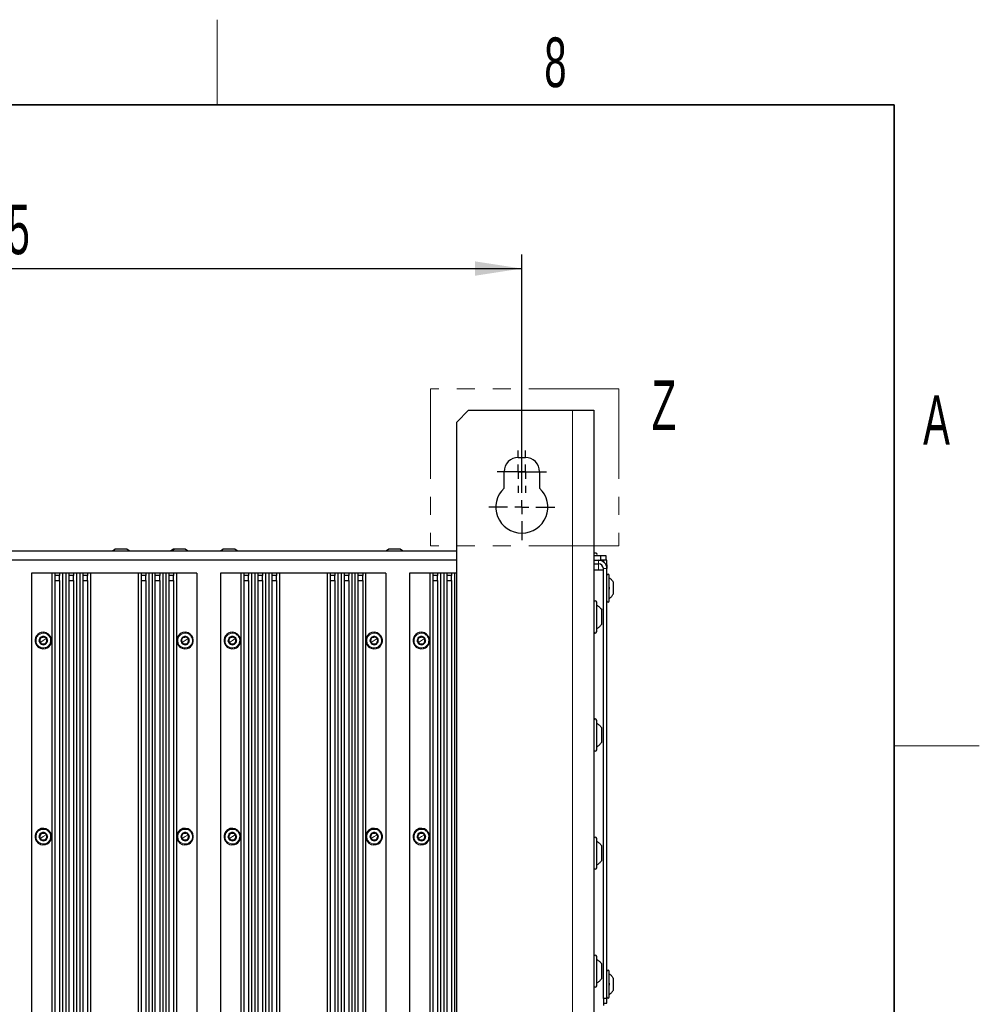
# Paper-space layout 'Blatt3' of a CAD drawing. Header units: millimetres. Extents: x 5 to 418, y 2 to 292.
# Tile 97 of 97: x 346 to 414, y 219 to 288. Entities that reach past the tile are written whole.
import ezdxf

# ---------------------------------------------------------------- set-up
doc = ezdxf.new("R2010")
doc.units = ezdxf.units.MM
doc.linetypes.add('PHANTOM', pattern=[12.7, 6.35, -1.27, 1.27, -1.27, 1.27, -1.27])
doc.layers.add('SLD-0', color=7, linetype='Continuous')
doc.styles.add('SLDTEXTSTYLE0', font='TXT', dxfattribs={"width": 0.605})
doc.dimstyles.new('SLDDIMSTYLE1', dxfattribs={"dimtxt": 3.5, "dimasz": 3.302, "dimexe": 0, "dimexo": 0.0625, "dimgap": 0.875, "dimtad": 1, "dimlfac": 6, "dimrnd": 1e-09, "dimzin": 12, "dimdsep": 46, "dimtxsty": 'SLDTEXTSTYLE0', "dimsah": 1, "dimcen": 0.09, "dimadec": 0, "dimazin": 3, "dimtfac": 1, "dimtofl": 0, "dimtmove": 0, "dimatfit": 3, "dimfxl": 1, "dimfrac": 2, "dimtolj": 1, "dimtzin": 12, "dimarcsym": 0})

# ---------------------------------------------------------------- blocks, each defined once
blk = doc.blocks.new('_D_15')
at = {"layer": 'SLD-0', "color": 7}
for p, q in [((310.899, 256.44), (310.899, 271.94)), ((381.732, 256.44), (381.732, 271.94)), ((310.899, 270.94), (381.732, 270.94))]:
    blk.add_line(p, q, dxfattribs=at)
for points in [[(310.899, 270.94), (314.201, 270.432), (314.201, 271.448)], [(381.732, 270.94), (378.43, 271.448), (378.43, 270.432)]]:
    blk.add_solid(points, dxfattribs=at)
at = {"layer": 'SLD-0', "color": 7, "insert": (342.305, 275.451), "char_height": 3.5, "attachment_point": 1, "style": 'SLDTEXTSTYLE0'}
blk.add_mtext('425', dxfattribs=at)
blk = doc.blocks.new('SW_CENTERMARKSYMBOL_17')
at = {"layer": 'SLD-0', "color": 0}
for p, q in [((0, 1), (0, 2.333)), ((-1, 0), (-2.333, 0)), ((0, 0), (-0.5, 0)), ((0, 0), (0, 0.5)), ((0, 0), (0, -0.5)), ((0, 0), (0.5, 0)), ((1, 0), (2.333, 0)), ((0, -1), (0, -2.333))]:
    blk.add_line(p, q, dxfattribs=at)
blk = doc.blocks.new('SW_CENTERMARKSYMBOL_18')
at = {"layer": 'SLD-0', "color": 0}
for p, q in [((0, 1), (0, 1.5)), ((-1, 0), (-1.5, 0)), ((0, 0), (-0.5, 0)), ((0, 0), (0, 0.5)), ((0, 0), (0, -0.5)), ((0, 0), (0.5, 0)), ((1, 0), (1.5, 0)), ((0, -1), (0, -1.5))]:
    blk.add_line(p, q, dxfattribs=at)
blk = doc.blocks.new('SW_CENTERMARKSYMBOL_19')
at = {"layer": 'SLD-0', "color": 0}
for p, q in [((0, 1), (0, 1.5)), ((-1, 0), (-1.5, 0)), ((0, 0), (-0.5, 0)), ((0, 0), (0, 0.5)), ((0, 0), (0, -0.5)), ((0, 0), (0.5, 0)), ((1, 0), (1.5, 0)), ((0, -1), (0, -1.5))]:
    blk.add_line(p, q, dxfattribs=at)

psp = doc.layouts.new('Blatt3')

# ---------------------------------------------------------------- linework, layer by layer
at = {"color": 7, "linetype": 'PHANTOM', "lineweight": 18}
for p, q in [((375.2913, 262.4571), (375.2913, 251.383)), ((388.5735, 262.4571), (375.2913, 262.4571)), ((388.5735, 262.4571), (388.5735, 251.383)), ((388.5735, 251.383), (375.2913, 251.383))]:
    psp.add_line(p, q, dxfattribs=at)
at = {"color": 7, "linetype": 'Continuous', "lineweight": 25}
for p, q in [((377.9822, 260.9397), (377.1489, 260.1063)), ((377.9822, 260.9397), (385.3156, 260.9397)), ((385.3156, 260.9397), (386.8156, 260.9397)), ((386.8156, 260.9397), (386.8156, 99.273)), ((377.1489, 100.1063), (377.1489, 260.1063)), ((381.4822, 257.6063), (381.9822, 257.6063)), ((380.4822, 255.4475), (380.4822, 256.6063)), ((382.9822, 256.6063), (382.9822, 255.4475)), ((315.4822, 251.023), (377.1489, 251.023)), ((352.8627, 251.023), (353.0364, 251.148)), ((353.8614, 251.148), (353.0364, 251.148)), ((354.0351, 251.023), (353.8614, 251.148)), ((357.1531, 251.148), (356.9794, 251.023)), ((356.9794, 251.023), (357.1531, 251.148)), ((357.2236, 251.148), (357.1531, 251.148)), ((357.9781, 251.148), (357.2236, 251.148)), ((358.1518, 251.023), (357.9781, 251.148)), ((358.1518, 251.023), (357.9781, 251.148)), ((360.4794, 251.023), (360.6531, 251.148)), ((361.4781, 251.148), (360.6531, 251.148)), ((361.6518, 251.023), (361.4781, 251.148)), ((372.146, 251.023), (372.3197, 251.148)), ((373.1447, 251.148), (372.3197, 251.148)), ((373.3185, 251.023), (373.1447, 251.148)), ((386.9656, 250.8563), (386.8137, 250.8563)), ((377.1489, 250.3563), (315.4822, 250.3563)), ((386.8156, 250.6897), (387.3156, 250.6897)), ((386.8156, 250.3563), (387.1489, 250.3563)), ((386.8156, 250.3563), (387.3156, 250.3563)), ((387.3156, 250.3563), (387.3156, 250.6897)), ((387.3156, 250.6897), (387.6489, 250.6897)), ((387.6489, 250.3563), (387.3156, 250.3563)), ((387.4822, 250.3563), (387.4822, 250.2517)), ((387.6489, 250.6897), (387.6489, 250.3563)), ((387.7322, 250.3563), (387.6489, 250.3563)), ((387.7322, 250.023), (387.7322, 250.3563)), ((348.5815, 249.4397), (347.1489, 249.4397)), ((347.1489, 249.4397), (347.1489, 162.6897)), ((348.5815, 249.4397), (348.5815, 162.6615)), ((348.7902, 249.4397), (348.5815, 249.4397)), ((348.7902, 249.4397), (348.7902, 249.273)), ((349.1235, 249.4397), (348.7902, 249.4397)), ((349.1235, 249.4397), (349.1235, 249.273)), ((349.3322, 249.4397), (349.1235, 249.4397)), ((349.3322, 249.4397), (349.3322, 162.6897)), ((349.5649, 249.4397), (349.3322, 249.4397)), ((349.5649, 249.4397), (349.5649, 162.6897)), ((349.7735, 249.4397), (349.5649, 249.4397)), ((349.7735, 249.4397), (349.7735, 249.273)), ((350.1069, 249.4397), (349.7735, 249.4397)), ((350.1069, 249.4397), (350.1069, 249.273)), ((350.3156, 249.4397), (350.1069, 249.4397)), ((350.3156, 249.4397), (350.3156, 162.6897)), ((350.5482, 249.4397), (350.3156, 249.4397)), ((350.5482, 249.4397), (350.5482, 162.6897)), ((350.7569, 249.4397), (350.5482, 249.4397)), ((350.7569, 249.4397), (350.7569, 249.273)), ((351.0902, 249.4397), (350.7569, 249.4397)), ((351.0902, 249.4397), (351.0902, 249.273)), ((351.2989, 249.4397), (351.0902, 249.4397)), ((351.2989, 249.4397), (351.2989, 162.6897)), ((354.6656, 249.4397), (351.2989, 249.4397)), ((354.6656, 249.4397), (354.6656, 162.6897)), ((354.8743, 249.4397), (354.6656, 249.4397)), ((354.8743, 249.4397), (354.8743, 249.273)), ((355.2076, 249.4397), (354.8743, 249.4397)), ((355.2076, 249.4397), (355.2076, 249.273)), ((355.4163, 249.4397), (355.2076, 249.4397)), ((355.4163, 249.4397), (355.4163, 162.6897)), ((355.6489, 249.4397), (355.4163, 249.4397)), ((355.6489, 249.4397), (355.6489, 162.6897)), ((355.8576, 249.4397), (355.6489, 249.4397)), ((355.8576, 249.4397), (355.8576, 249.273)), ((356.1909, 249.4397), (355.8576, 249.4397)), ((356.1909, 249.4397), (356.1909, 249.273)), ((356.3996, 249.4397), (356.1909, 249.4397)), ((356.3996, 249.4397), (356.3996, 162.6897)), ((356.6322, 249.4397), (356.3996, 249.4397)), ((356.6322, 249.4397), (356.6322, 162.6897)), ((356.8409, 249.4397), (356.6322, 249.4397)), ((356.8409, 249.4397), (356.8409, 249.273)), ((357.1743, 249.4397), (356.8409, 249.4397)), ((357.1743, 249.4397), (357.1743, 249.273)), ((357.383, 249.4397), (357.1743, 249.4397)), ((357.383, 249.4397), (357.383, 162.6615)), ((358.8156, 249.4397), (357.383, 249.4397)), ((358.8156, 249.4397), (358.8156, 162.6897)), ((361.9149, 249.4397), (360.4822, 249.4397)), ((360.4822, 249.4397), (360.4822, 162.6897)), ((361.9149, 249.4397), (361.9149, 162.6615)), ((362.1235, 249.4397), (361.9149, 249.4397)), ((362.1235, 249.4397), (362.1235, 249.273)), ((362.4569, 249.4397), (362.1235, 249.4397)), ((362.4569, 249.4397), (362.4569, 249.273)), ((362.6656, 249.4397), (362.4569, 249.4397)), ((362.6656, 249.4397), (362.6656, 162.6897)), ((362.8982, 249.4397), (362.6656, 249.4397)), ((362.8982, 249.4397), (362.8982, 162.6897)), ((363.1069, 249.4397), (362.8982, 249.4397)), ((363.1069, 249.4397), (363.1069, 249.273)), ((363.4402, 249.4397), (363.1069, 249.4397)), ((363.4402, 249.4397), (363.4402, 249.273)), ((363.6489, 249.4397), (363.4402, 249.4397)), ((363.6489, 249.4397), (363.6489, 162.6897)), ((363.8815, 249.4397), (363.6489, 249.4397)), ((363.8815, 249.4397), (363.8815, 162.6897)), ((364.0902, 249.4397), (363.8815, 249.4397)), ((364.0902, 249.4397), (364.0902, 249.273)), ((364.4235, 249.4397), (364.0902, 249.4397)), ((364.4235, 249.4397), (364.4235, 249.273)), ((364.6322, 249.4397), (364.4235, 249.4397)), ((364.6322, 249.4397), (364.6322, 162.6897)), ((367.9989, 249.4397), (364.6322, 249.4397)), ((367.9989, 249.4397), (367.9989, 162.6897)), ((368.2076, 249.4397), (367.9989, 249.4397)), ((368.2076, 249.4397), (368.2076, 249.273)), ((368.5409, 249.4397), (368.2076, 249.4397)), ((368.5409, 249.4397), (368.5409, 249.273)), ((368.7496, 249.4397), (368.5409, 249.4397)), ((368.7496, 249.4397), (368.7496, 162.6897)), ((368.9822, 249.4397), (368.7496, 249.4397)), ((368.9822, 249.4397), (368.9822, 162.6897)), ((369.1909, 249.4397), (368.9822, 249.4397)), ((369.1909, 249.4397), (369.1909, 249.273)), ((369.5243, 249.4397), (369.1909, 249.4397)), ((369.5243, 249.4397), (369.5243, 249.273)), ((369.733, 249.4397), (369.5243, 249.4397)), ((369.733, 249.4397), (369.733, 162.6897)), ((369.9656, 249.4397), (369.733, 249.4397)), ((369.9656, 249.4397), (369.9656, 162.6897)), ((370.1743, 249.4397), (369.9656, 249.4397)), ((370.1743, 249.4397), (370.1743, 249.273)), ((370.5076, 249.4397), (370.1743, 249.4397)), ((370.5076, 249.4397), (370.5076, 249.273)), ((370.7163, 249.4397), (370.5076, 249.4397)), ((370.7163, 249.4397), (370.7163, 162.6615)), ((372.1489, 249.4397), (370.7163, 249.4397)), ((372.1489, 249.4397), (372.1489, 162.6897)), ((375.2482, 249.4397), (373.8156, 249.4397)), ((373.8156, 249.4397), (373.8156, 162.6897)), ((375.2482, 249.4397), (375.2482, 162.6615)), ((375.4569, 249.4397), (375.2482, 249.4397)), ((375.4569, 249.4397), (375.4569, 249.273)), ((375.7902, 249.4397), (375.4569, 249.4397)), ((375.7902, 249.4397), (375.7902, 249.273)), ((375.9989, 249.4397), (375.7902, 249.4397)), ((375.9989, 249.4397), (375.9989, 162.6897)), ((376.2315, 249.4397), (375.9989, 249.4397)), ((376.2315, 249.4397), (376.2315, 162.6897)), ((376.4402, 249.4397), (376.2315, 249.4397)), ((376.4402, 249.4397), (376.4402, 249.273)), ((376.7735, 249.4397), (376.4402, 249.4397)), ((376.7735, 249.4397), (376.7735, 249.273)), ((376.9822, 249.4397), (376.7735, 249.4397)), ((376.9822, 249.4397), (376.9822, 162.6897)), ((377.1489, 249.4397), (376.9822, 249.4397)), ((386.8156, 250.1063), (387.1489, 250.1063)), ((386.8156, 249.6897), (387.4822, 249.6897)), ((387.4822, 219.4397), (387.4822, 249.773)), ((387.676, 250.023), (387.7322, 250.023)), ((387.7322, 250.023), (387.7322, 249.773)), ((387.7322, 219.4397), (387.7322, 249.773)), ((348.7902, 249.273), (348.7902, 248.9397)), ((349.1235, 249.273), (348.7902, 249.273)), ((348.7902, 248.9397), (348.7902, 162.6897)), ((348.7902, 248.9397), (349.1235, 248.9397)), ((349.1235, 248.9397), (349.1235, 249.273)), ((349.1235, 248.9397), (349.1235, 162.6897)), ((349.7735, 249.273), (349.7735, 248.9397)), ((350.1069, 249.273), (349.7735, 249.273)), ((349.7735, 248.9397), (349.7735, 162.6897)), ((349.7735, 248.9397), (350.1069, 248.9397)), ((350.1069, 248.9397), (350.1069, 249.273)), ((350.1069, 248.9397), (350.1069, 162.6897)), ((350.7569, 249.273), (350.7569, 248.9397)), ((351.0902, 249.273), (350.7569, 249.273)), ((350.7569, 248.9397), (350.7569, 162.6897)), ((350.7569, 248.9397), (351.0902, 248.9397)), ((351.0902, 248.9397), (351.0902, 249.273)), ((351.0902, 248.9397), (351.0902, 162.6897)), ((354.8743, 249.273), (354.8743, 248.9397)), ((355.2076, 249.273), (354.8743, 249.273)), ((354.8743, 248.9397), (354.8743, 162.6897)), ((354.8743, 248.9397), (355.2076, 248.9397)), ((355.2076, 248.9397), (355.2076, 249.273)), ((355.2076, 248.9397), (355.2076, 162.6897)), ((355.8576, 249.273), (355.8576, 248.9397)), ((356.1909, 249.273), (355.8576, 249.273)), ((355.8576, 248.9397), (355.8576, 162.6897)), ((355.8576, 248.9397), (356.1909, 248.9397)), ((356.1909, 248.9397), (356.1909, 249.273)), ((356.1909, 248.9397), (356.1909, 162.6897)), ((356.8409, 249.273), (356.8409, 248.9397)), ((357.1743, 249.273), (356.8409, 249.273)), ((356.8409, 248.9397), (356.8409, 162.6897)), ((356.8409, 248.9397), (357.1743, 248.9397)), ((357.1743, 248.9397), (357.1743, 249.273)), ((357.1743, 248.9397), (357.1743, 162.6897)), ((362.1235, 249.273), (362.1235, 248.9397)), ((362.4569, 249.273), (362.1235, 249.273)), ((362.1235, 248.9397), (362.1235, 162.6897)), ((362.1235, 248.9397), (362.4569, 248.9397)), ((362.4569, 248.9397), (362.4569, 249.273)), ((362.4569, 248.9397), (362.4569, 162.6897)), ((363.1069, 249.273), (363.1069, 248.9397)), ((363.4402, 249.273), (363.1069, 249.273)), ((363.1069, 248.9397), (363.1069, 162.6897)), ((363.1069, 248.9397), (363.4402, 248.9397)), ((363.4402, 248.9397), (363.4402, 249.273)), ((363.4402, 248.9397), (363.4402, 162.6897)), ((364.0902, 249.273), (364.0902, 248.9397)), ((364.4235, 249.273), (364.0902, 249.273)), ((364.0902, 248.9397), (364.0902, 162.6897)), ((364.0902, 248.9397), (364.4235, 248.9397)), ((364.4235, 248.9397), (364.4235, 249.273)), ((364.4235, 248.9397), (364.4235, 162.6897)), ((368.2076, 249.273), (368.2076, 248.9397)), ((368.5409, 249.273), (368.2076, 249.273)), ((368.2076, 248.9397), (368.2076, 162.6897)), ((368.2076, 248.9397), (368.5409, 248.9397)), ((368.5409, 248.9397), (368.5409, 249.273)), ((368.5409, 248.9397), (368.5409, 162.6897)), ((369.1909, 249.273), (369.1909, 248.9397)), ((369.5243, 249.273), (369.1909, 249.273)), ((369.1909, 248.9397), (369.1909, 162.6897)), ((369.1909, 248.9397), (369.5243, 248.9397)), ((369.5243, 248.9397), (369.5243, 249.273)), ((369.5243, 248.9397), (369.5243, 162.6897)), ((370.1743, 249.273), (370.1743, 248.9397)), ((370.5076, 249.273), (370.1743, 249.273)), ((370.1743, 248.9397), (370.1743, 162.6897)), ((370.1743, 248.9397), (370.5076, 248.9397)), ((370.5076, 248.9397), (370.5076, 249.273)), ((370.5076, 248.9397), (370.5076, 162.6897)), ((375.4569, 249.273), (375.4569, 248.9397)), ((375.7902, 249.273), (375.4569, 249.273)), ((375.4569, 248.9397), (375.4569, 162.6897)), ((375.4569, 248.9397), (375.7902, 248.9397)), ((375.7902, 248.9397), (375.7902, 249.273)), ((375.7902, 248.9397), (375.7902, 162.6897)), ((376.4402, 249.273), (376.4402, 248.9397)), ((376.7735, 249.273), (376.4402, 249.273)), ((376.4402, 248.9397), (376.4402, 162.6897)), ((376.4402, 248.9397), (376.7735, 248.9397)), ((376.7735, 248.9397), (376.7735, 249.273)), ((376.7735, 248.9397), (376.7735, 162.6897)), ((387.8989, 247.4897), (387.8989, 249.2897)), ((388.1906, 247.9772), (388.1906, 248.8022)), ((387.0156, 245.323), (387.0156, 247.3897)), ((387.3656, 245.843), (387.3656, 246.8697)), ((347.7729, 244.5529), (347.694, 244.6737)), ((348.1126, 244.9472), (348.1915, 244.8264)), ((348.1915, 244.8264), (348.2705, 244.7056)), ((357.7729, 244.5529), (357.694, 244.6737)), ((358.1126, 244.9472), (358.1915, 244.8264)), ((358.1915, 244.8264), (358.2705, 244.7056)), ((361.1063, 244.5529), (361.0273, 244.6737)), ((361.4459, 244.9472), (361.5249, 244.8264)), ((361.5249, 244.8264), (361.6038, 244.7056)), ((371.1063, 244.5529), (371.0273, 244.6737)), ((371.4459, 244.9472), (371.5249, 244.8264)), ((371.5249, 244.8264), (371.6038, 244.7056)), ((374.4396, 244.5529), (374.3607, 244.6737)), ((374.7793, 244.9472), (374.8582, 244.8264)), ((374.8582, 244.8264), (374.9372, 244.7056)), ((347.8519, 244.4321), (347.7729, 244.5529)), ((357.8519, 244.4321), (357.7729, 244.5529)), ((361.1852, 244.4321), (361.1063, 244.5529)), ((371.1852, 244.4321), (371.1063, 244.5529)), ((374.5185, 244.4321), (374.4396, 244.5529)), ((387.0156, 236.9897), (387.0156, 239.0563)), ((387.3656, 237.5097), (387.3656, 238.5363)), ((347.7729, 230.7196), (347.694, 230.8404)), ((347.8519, 230.5988), (347.7729, 230.7196)), ((348.1126, 231.1139), (348.1915, 230.9931)), ((348.1915, 230.9931), (348.2705, 230.8723)), ((357.7729, 230.7196), (357.694, 230.8404)), ((357.8519, 230.5988), (357.7729, 230.7196)), ((358.1126, 231.1139), (358.1915, 230.9931)), ((358.1915, 230.9931), (358.2705, 230.8723)), ((361.1063, 230.7196), (361.0273, 230.8404)), ((361.1852, 230.5988), (361.1063, 230.7196)), ((361.4459, 231.1139), (361.5249, 230.9931)), ((361.5249, 230.9931), (361.6038, 230.8723)), ((371.1063, 230.7196), (371.0273, 230.8404)), ((371.1852, 230.5988), (371.1063, 230.7196)), ((371.4459, 231.1139), (371.5249, 230.9931)), ((371.5249, 230.9931), (371.6038, 230.8723)), ((374.4396, 230.7196), (374.3607, 230.8404)), ((374.5185, 230.5988), (374.4396, 230.7196)), ((374.7793, 231.1139), (374.8582, 230.9931)), ((374.8582, 230.9931), (374.9372, 230.8723)), ((387.0156, 228.6563), (387.0156, 230.723)), ((387.3656, 229.1763), (387.3656, 230.203)), ((387.0156, 220.323), (387.0156, 222.3897)), ((387.3656, 220.843), (387.3656, 221.8697)), ((387.8989, 219.5397), (387.8989, 221.3397)), ((388.1906, 220.0272), (388.1906, 220.8522)), ((387.7322, 219.4397), (387.4822, 219.4397)), ((387.4822, 219.4397), (387.4822, 219.1063)), ((387.4822, 219.1063), (387.7322, 219.1063)), ((387.4822, 219.1063), (387.4822, 218.9397)), ((387.7322, 219.1063), (387.7322, 219.4397))]:
    psp.add_line(p, q, dxfattribs=at)
at = {"color": 7, "linetype": 'Continuous', "lineweight": 18}
for p, q in [((385.3156, 99.273), (385.3156, 260.9397)), ((357.0795, 251.023), (357.2236, 251.148)), ((387.1489, 250.1063), (387.1489, 250.3563)), ((387.1489, 249.6897), (387.1489, 250.1063)), ((387.4822, 249.773), (387.7322, 249.773)), ((347.9822, 244.6897), (347.7729, 244.5529)), ((347.8297, 245.2527), (347.8471, 245.1884)), ((347.9822, 244.6897), (348.1915, 244.8264)), ((348.1915, 244.8264), (348.225, 244.8483)), ((357.9822, 244.6897), (357.7729, 244.5529)), ((357.8297, 245.2527), (357.8471, 245.1884)), ((357.9822, 244.6897), (358.1915, 244.8264)), ((358.1915, 244.8264), (358.225, 244.8483)), ((361.3156, 244.6897), (361.1063, 244.5529)), ((361.163, 245.2527), (361.1805, 245.1884)), ((361.3156, 244.6897), (361.5249, 244.8264)), ((361.5249, 244.8264), (361.5584, 244.8483)), ((371.3156, 244.6897), (371.1063, 244.5529)), ((371.163, 245.2527), (371.1805, 245.1884)), ((371.3156, 244.6897), (371.5249, 244.8264)), ((371.5249, 244.8264), (371.5584, 244.8483)), ((374.6489, 244.6897), (374.4396, 244.5529)), ((374.4964, 245.2527), (374.5138, 245.1884)), ((374.6489, 244.6897), (374.8582, 244.8264)), ((374.8582, 244.8264), (374.8917, 244.8483)), ((347.7729, 244.5529), (347.7395, 244.5311)), ((348.1348, 244.1266), (348.1173, 244.191)), ((357.7729, 244.5529), (357.7395, 244.5311)), ((358.1348, 244.1266), (358.1173, 244.191)), ((361.1063, 244.5529), (361.0728, 244.5311)), ((361.4681, 244.1266), (361.4507, 244.191)), ((371.1063, 244.5529), (371.0728, 244.5311)), ((371.4681, 244.1266), (371.4507, 244.191)), ((374.4396, 244.5529), (374.4061, 244.5311)), ((374.8014, 244.1266), (374.784, 244.191)), ((347.8297, 231.4194), (347.8471, 231.355)), ((357.8297, 231.4194), (357.8471, 231.355)), ((361.163, 231.4194), (361.1805, 231.355)), ((371.163, 231.4194), (371.1805, 231.355)), ((374.4964, 231.4194), (374.5138, 231.355)), ((347.7729, 230.7196), (347.7395, 230.6977)), ((347.9822, 230.8563), (347.7729, 230.7196)), ((347.9822, 230.8563), (348.1915, 230.9931)), ((348.1915, 230.9931), (348.225, 231.0149)), ((357.7729, 230.7196), (357.7395, 230.6977)), ((357.9822, 230.8563), (357.7729, 230.7196)), ((357.9822, 230.8563), (358.1915, 230.9931)), ((358.1915, 230.9931), (358.225, 231.0149)), ((361.1063, 230.7196), (361.0728, 230.6977)), ((361.3156, 230.8563), (361.1063, 230.7196)), ((361.3156, 230.8563), (361.5249, 230.9931)), ((361.5249, 230.9931), (361.5584, 231.0149)), ((371.1063, 230.7196), (371.0728, 230.6977)), ((371.3156, 230.8563), (371.1063, 230.7196)), ((371.3156, 230.8563), (371.5249, 230.9931)), ((371.5249, 230.9931), (371.5584, 231.0149)), ((374.4396, 230.7196), (374.4061, 230.6977)), ((374.6489, 230.8563), (374.4396, 230.7196)), ((374.6489, 230.8563), (374.8582, 230.9931)), ((374.8582, 230.9931), (374.8917, 231.0149)), ((348.1348, 230.2933), (348.1173, 230.3576)), ((358.1348, 230.2933), (358.1173, 230.3576)), ((361.4681, 230.2933), (361.4507, 230.3576)), ((371.4681, 230.2933), (371.4507, 230.3576)), ((374.8014, 230.2933), (374.784, 230.3576))]:
    psp.add_line(p, q, dxfattribs=at)
at = {"color": 7, "linetype": 'Continuous', "lineweight": 25}
for centre, radius, start, end in [((381.4822, 256.6063), 1, 90, 180), ((381.9822, 256.6063), 1, 0, 90), ((381.7322, 254.1063), 1.8333, 132.985886, 47.014114), ((386.9656, 250.773), 0.0833, 270, 90), ((387.1489, 249.773), 0.5833, 0, 90), ((387.1489, 249.773), 0.3333, 0, 90), ((387.8156, 249.2897), 0.0833, 0, 180), ((386.9156, 247.3897), 0.1, 0, 180), ((387.8156, 247.4897), 0.0833, 180, 360), ((347.9822, 244.6897), 0.5833, 33.15762, 105.15762), ((357.9822, 244.6897), 0.5833, 33.15762, 105.15762), ((361.3156, 244.6897), 0.5833, 33.15762, 105.15762), ((371.3156, 244.6897), 0.5833, 33.15762, 105.15762), ((374.6489, 244.6897), 0.5833, 33.15762, 105.15762), ((386.9156, 245.323), 0.1, 180, 360), ((347.9822, 244.6897), 0.5833, 105.15762, 213.15762), ((347.9822, 244.6897), 0.29, 33.15762, 213.15762), ((347.9822, 244.6897), 0.25, 153.15762, 213.15762), ((347.9822, 244.6897), 0.29, 213.15762, 33.15762), ((347.9822, 244.6897), 0.25, 93.157619, 153.15762), ((347.9822, 244.6897), 0.25, 33.15762, 93.157619), ((347.9822, 244.6897), 0.25, 273.157619, 333.15762), ((347.9822, 244.6897), 0.5833, 285.15762, 33.15762), ((347.9822, 244.6897), 0.25, 333.15762, 33.15762), ((357.9822, 244.6897), 0.5833, 105.15762, 213.15762), ((357.9822, 244.6897), 0.29, 33.15762, 213.15762), ((357.9822, 244.6897), 0.25, 153.15762, 213.15762), ((357.9822, 244.6897), 0.29, 213.15762, 33.15762), ((357.9822, 244.6897), 0.25, 93.157619, 153.15762), ((357.9822, 244.6897), 0.25, 33.15762, 93.157619), ((357.9822, 244.6897), 0.25, 273.157619, 333.15762), ((357.9822, 244.6897), 0.5833, 285.15762, 33.15762), ((357.9822, 244.6897), 0.25, 333.15762, 33.15762), ((361.3156, 244.6897), 0.5833, 105.15762, 213.15762), ((361.3156, 244.6897), 0.29, 33.15762, 213.15762), ((361.3156, 244.6897), 0.25, 153.15762, 213.15762), ((361.3156, 244.6897), 0.29, 213.15762, 33.15762), ((361.3156, 244.6897), 0.25, 93.157619, 153.15762), ((361.3156, 244.6897), 0.25, 33.15762, 93.157619), ((361.3156, 244.6897), 0.25, 273.157619, 333.15762), ((361.3156, 244.6897), 0.5833, 285.15762, 33.15762), ((361.3156, 244.6897), 0.25, 333.15762, 33.15762), ((371.3156, 244.6897), 0.5833, 105.15762, 213.15762), ((371.3156, 244.6897), 0.29, 33.15762, 213.15762), ((371.3156, 244.6897), 0.25, 153.15762, 213.15762), ((371.3156, 244.6897), 0.29, 213.15762, 33.15762), ((371.3156, 244.6897), 0.25, 93.157619, 153.15762), ((371.3156, 244.6897), 0.25, 33.15762, 93.157619), ((371.3156, 244.6897), 0.25, 273.157619, 333.15762), ((371.3156, 244.6897), 0.5833, 285.15762, 33.15762), ((371.3156, 244.6897), 0.25, 333.15762, 33.15762), ((374.6489, 244.6897), 0.5833, 105.15762, 213.15762), ((374.6489, 244.6897), 0.29, 33.15762, 213.15762), ((374.6489, 244.6897), 0.25, 153.15762, 213.15762), ((374.6489, 244.6897), 0.29, 213.15762, 33.15762), ((374.6489, 244.6897), 0.25, 93.157619, 153.15762), ((374.6489, 244.6897), 0.25, 33.15762, 93.157619), ((374.6489, 244.6897), 0.25, 273.157619, 333.15762), ((374.6489, 244.6897), 0.5833, 285.15762, 33.15762), ((374.6489, 244.6897), 0.25, 333.15762, 33.15762), ((347.9822, 244.6897), 0.5833, 213.15762, 285.15762), ((347.9822, 244.6897), 0.25, 213.15762, 273.157619), ((357.9822, 244.6897), 0.5833, 213.15762, 285.15762), ((357.9822, 244.6897), 0.25, 213.15762, 273.157619), ((361.3156, 244.6897), 0.5833, 213.15762, 285.15762), ((361.3156, 244.6897), 0.25, 213.15762, 273.157619), ((371.3156, 244.6897), 0.5833, 213.15762, 285.15762), ((371.3156, 244.6897), 0.25, 213.15762, 273.157619), ((374.6489, 244.6897), 0.5833, 213.15762, 285.15762), ((374.6489, 244.6897), 0.25, 213.15762, 273.157619), ((386.9156, 239.0563), 0.1, 0, 180), ((386.9156, 236.9897), 0.1, 180, 360), ((347.9822, 230.8563), 0.5833, 105.15762, 213.15762), ((347.9822, 230.8563), 0.5833, 33.15762, 105.15762), ((357.9822, 230.8563), 0.5833, 105.15762, 213.15762), ((357.9822, 230.8563), 0.5833, 33.15762, 105.15762), ((361.3156, 230.8563), 0.5833, 105.15762, 213.15762), ((361.3156, 230.8563), 0.5833, 33.15762, 105.15762), ((371.3156, 230.8563), 0.5833, 105.15762, 213.15762), ((371.3156, 230.8563), 0.5833, 33.15762, 105.15762), ((374.6489, 230.8563), 0.5833, 105.15762, 213.15762), ((374.6489, 230.8563), 0.5833, 33.15762, 105.15762), ((347.9822, 230.8563), 0.29, 33.15762, 213.15762), ((347.9822, 230.8563), 0.25, 153.15762, 213.15762), ((347.9822, 230.8563), 0.29, 213.15762, 33.15762), ((347.9822, 230.8563), 0.25, 93.157619, 153.15762), ((347.9822, 230.8563), 0.25, 213.15762, 273.157619), ((347.9822, 230.8563), 0.25, 33.15762, 93.157619), ((347.9822, 230.8563), 0.25, 273.157619, 333.15762), ((347.9822, 230.8563), 0.5833, 285.15762, 33.15762), ((347.9822, 230.8563), 0.25, 333.15762, 33.15762), ((357.9822, 230.8563), 0.29, 33.15762, 213.15762), ((357.9822, 230.8563), 0.25, 153.15762, 213.15762), ((357.9822, 230.8563), 0.29, 213.15762, 33.15762), ((357.9822, 230.8563), 0.25, 93.157619, 153.15762), ((357.9822, 230.8563), 0.25, 213.15762, 273.157619), ((357.9822, 230.8563), 0.25, 33.15762, 93.157619), ((357.9822, 230.8563), 0.25, 273.157619, 333.15762), ((357.9822, 230.8563), 0.5833, 285.15762, 33.15762), ((357.9822, 230.8563), 0.25, 333.15762, 33.15762), ((361.3156, 230.8563), 0.29, 33.15762, 213.15762), ((361.3156, 230.8563), 0.25, 153.15762, 213.15762), ((361.3156, 230.8563), 0.29, 213.15762, 33.15762), ((361.3156, 230.8563), 0.25, 93.157619, 153.15762), ((361.3156, 230.8563), 0.25, 213.15762, 273.157619), ((361.3156, 230.8563), 0.25, 33.15762, 93.157619), ((361.3156, 230.8563), 0.25, 273.157619, 333.15762), ((361.3156, 230.8563), 0.5833, 285.15762, 33.15762), ((361.3156, 230.8563), 0.25, 333.15762, 33.15762), ((371.3156, 230.8563), 0.29, 33.15762, 213.15762), ((371.3156, 230.8563), 0.25, 153.15762, 213.15762), ((371.3156, 230.8563), 0.29, 213.15762, 33.15762), ((371.3156, 230.8563), 0.25, 93.157619, 153.15762), ((371.3156, 230.8563), 0.25, 213.15762, 273.157619), ((371.3156, 230.8563), 0.25, 33.15762, 93.157619), ((371.3156, 230.8563), 0.25, 273.157619, 333.15762), ((371.3156, 230.8563), 0.5833, 285.15762, 33.15762), ((371.3156, 230.8563), 0.25, 333.15762, 33.15762), ((374.6489, 230.8563), 0.29, 33.15762, 213.15762), ((374.6489, 230.8563), 0.25, 153.15762, 213.15762), ((374.6489, 230.8563), 0.29, 213.15762, 33.15762), ((374.6489, 230.8563), 0.25, 93.157619, 153.15762), ((374.6489, 230.8563), 0.25, 213.15762, 273.157619), ((374.6489, 230.8563), 0.25, 33.15762, 93.157619), ((374.6489, 230.8563), 0.25, 273.157619, 333.15762), ((374.6489, 230.8563), 0.5833, 285.15762, 33.15762), ((374.6489, 230.8563), 0.25, 333.15762, 33.15762), ((386.9156, 230.723), 0.1, 0, 180), ((347.9822, 230.8563), 0.5833, 213.15762, 285.15762), ((357.9822, 230.8563), 0.5833, 213.15762, 285.15762), ((361.3156, 230.8563), 0.5833, 213.15762, 285.15762), ((371.3156, 230.8563), 0.5833, 213.15762, 285.15762), ((374.6489, 230.8563), 0.5833, 213.15762, 285.15762), ((386.9156, 228.6563), 0.1, 180, 360), ((386.9156, 222.3897), 0.1, 0, 180), ((387.8156, 221.3397), 0.0833, 0, 180), ((386.9156, 220.323), 0.1, 180, 360), ((387.8156, 219.5397), 0.0833, 180, 360)]:
    psp.add_arc(centre, radius, start, end, dxfattribs=at)
for points in [[(387.8989, 249.123), (387.9567, 249.0779), (388.0723, 248.9877), (388.1512, 248.864), (388.1906, 248.8022)], [(387.8989, 247.6563), (387.9567, 247.7014), (388.0723, 247.7917), (388.1512, 247.9153), (388.1906, 247.9772)], [(387.0156, 247.1897), (387.0833, 247.1466), (387.2187, 247.0604), (387.3166, 246.9333), (387.3656, 246.8697)], [(387.0156, 245.523), (387.0833, 245.5661), (387.2187, 245.6522), (387.3166, 245.7794), (387.3656, 245.843)], [(387.0156, 238.8563), (387.0833, 238.8133), (387.2187, 238.7271), (387.3166, 238.5999), (387.3656, 238.5363)], [(387.0156, 237.1897), (387.0833, 237.2327), (387.2187, 237.3189), (387.3166, 237.4461), (387.3656, 237.5097)], [(387.0156, 230.523), (387.0833, 230.4799), (387.2187, 230.3938), (387.3166, 230.2666), (387.3656, 230.203)], [(387.0156, 228.8563), (387.0833, 228.8994), (387.2187, 228.9856), (387.3166, 229.1127), (387.3656, 229.1763)], [(387.0156, 222.1897), (387.0833, 222.1466), (387.2187, 222.0604), (387.3166, 221.9333), (387.3656, 221.8697)], [(387.8989, 221.173), (387.9567, 221.1279), (388.0723, 221.0377), (388.1512, 220.914), (388.1906, 220.8522)], [(387.0156, 220.523), (387.0833, 220.5661), (387.2187, 220.6522), (387.3166, 220.7794), (387.3656, 220.843)], [(387.8989, 219.7063), (387.9567, 219.7514), (388.0723, 219.8417), (388.1512, 219.9653), (388.1906, 220.0272)]]:
    psp.add_open_spline(points, degree=3, dxfattribs=at)
for points, knots in [([(387.8704, 248.4626), (387.8743, 248.4601), (387.8821, 248.4552), (387.8913, 248.4385), (387.8974, 248.4162), (387.8996, 248.3899), (387.8975, 248.3635), (387.8914, 248.341), (387.8821, 248.3242), (387.8743, 248.3192), (387.8704, 248.3167)], [0, 0, 0, 0, 0.1252217, 0.2494831, 0.3743256, 0.4990628, 0.6238964, 0.749388, 0.8744406, 1, 1, 1, 1]), ([(347.694, 244.6737), (347.7157, 244.7167), (347.7592, 244.8026), (347.8026, 244.8884), (347.8244, 244.9313)], [0, 0, 0, 0, 0.5003625, 1, 1, 1, 1]), ([(347.8244, 244.9313), (347.8724, 244.934), (347.9685, 244.9393), (348.0646, 244.9446), (348.1126, 244.9472)], [0, 0, 0, 0, 0.5004301, 1, 1, 1, 1]), ([(348.2705, 244.7056), (348.2487, 244.6626), (348.2053, 244.5768), (348.1618, 244.4909), (348.1401, 244.448)], [0, 0, 0, 0, 0.5003625, 1, 1, 1, 1]), ([(357.694, 244.6737), (357.7157, 244.7167), (357.7592, 244.8026), (357.8026, 244.8884), (357.8244, 244.9313)], [0, 0, 0, 0, 0.5003625, 1, 1, 1, 1]), ([(357.8244, 244.9313), (357.8724, 244.934), (357.9685, 244.9393), (358.0646, 244.9446), (358.1126, 244.9472)], [0, 0, 0, 0, 0.50043007, 1, 1, 1, 1]), ([(358.2705, 244.7056), (358.2487, 244.6626), (358.2053, 244.5768), (358.1618, 244.4909), (358.1401, 244.448)], [0, 0, 0, 0, 0.5003625, 1, 1, 1, 1]), ([(361.0273, 244.6737), (361.0491, 244.7167), (361.0925, 244.8026), (361.136, 244.8884), (361.1577, 244.9313)], [0, 0, 0, 0, 0.5003625, 1, 1, 1, 1]), ([(361.1577, 244.9313), (361.2058, 244.934), (361.3019, 244.9393), (361.3979, 244.9446), (361.4459, 244.9472)], [0, 0, 0, 0, 0.50043007, 1, 1, 1, 1]), ([(361.6038, 244.7056), (361.5821, 244.6626), (361.5386, 244.5768), (361.4952, 244.4909), (361.4735, 244.448)], [0, 0, 0, 0, 0.5003625, 1, 1, 1, 1]), ([(371.0273, 244.6737), (371.0491, 244.7167), (371.0925, 244.8026), (371.136, 244.8884), (371.1577, 244.9313)], [0, 0, 0, 0, 0.5003625, 1, 1, 1, 1]), ([(371.1577, 244.9313), (371.2058, 244.934), (371.3019, 244.9393), (371.3979, 244.9446), (371.4459, 244.9472)], [0, 0, 0, 0, 0.50043007, 1, 1, 1, 1]), ([(371.6038, 244.7056), (371.5821, 244.6626), (371.5386, 244.5768), (371.4952, 244.4909), (371.4735, 244.448)], [0, 0, 0, 0, 0.5003625, 1, 1, 1, 1]), ([(374.3607, 244.6737), (374.3824, 244.7167), (374.4258, 244.8026), (374.4693, 244.8884), (374.491, 244.9313)], [0, 0, 0, 0, 0.5003625, 1, 1, 1, 1]), ([(374.491, 244.9313), (374.5391, 244.934), (374.6352, 244.9393), (374.7313, 244.9446), (374.7793, 244.9472)], [0, 0, 0, 0, 0.50043007, 1, 1, 1, 1]), ([(374.9372, 244.7056), (374.9154, 244.6626), (374.872, 244.5768), (374.8285, 244.4909), (374.8068, 244.448)], [0, 0, 0, 0, 0.5003625, 1, 1, 1, 1]), ([(348.1401, 244.448), (348.092, 244.4453), (347.996, 244.44), (347.8999, 244.4347), (347.8519, 244.4321)], [0, 0, 0, 0, 0.5004301, 1, 1, 1, 1]), ([(358.1401, 244.448), (358.092, 244.4453), (357.996, 244.44), (357.8999, 244.4347), (357.8519, 244.4321)], [0, 0, 0, 0, 0.5004301, 1, 1, 1, 1]), ([(361.4735, 244.448), (361.4254, 244.4453), (361.3293, 244.44), (361.2332, 244.4347), (361.1852, 244.4321)], [0, 0, 0, 0, 0.5004301, 1, 1, 1, 1]), ([(371.4735, 244.448), (371.4254, 244.4453), (371.3293, 244.44), (371.2332, 244.4347), (371.1852, 244.4321)], [0, 0, 0, 0, 0.50043007, 1, 1, 1, 1]), ([(374.8068, 244.448), (374.7587, 244.4453), (374.6626, 244.44), (374.5665, 244.4347), (374.5185, 244.4321)], [0, 0, 0, 0, 0.50043007, 1, 1, 1, 1]), ([(347.694, 230.8404), (347.7157, 230.8834), (347.7592, 230.9692), (347.8026, 231.0551), (347.8244, 231.098)], [0, 0, 0, 0, 0.5003625, 1, 1, 1, 1]), ([(347.8244, 231.098), (347.8724, 231.1007), (347.9685, 231.106), (348.0646, 231.1113), (348.1126, 231.1139)], [0, 0, 0, 0, 0.5004301, 1, 1, 1, 1]), ([(348.2705, 230.8723), (348.2487, 230.8293), (348.2053, 230.7434), (348.1618, 230.6576), (348.1401, 230.6147)], [0, 0, 0, 0, 0.5003625, 1, 1, 1, 1]), ([(357.694, 230.8404), (357.7157, 230.8834), (357.7592, 230.9692), (357.8026, 231.0551), (357.8244, 231.098)], [0, 0, 0, 0, 0.50036246, 1, 1, 1, 1]), ([(357.8244, 231.098), (357.8724, 231.1007), (357.9685, 231.106), (358.0646, 231.1113), (358.1126, 231.1139)], [0, 0, 0, 0, 0.5004301, 1, 1, 1, 1]), ([(358.2705, 230.8723), (358.2487, 230.8293), (358.2053, 230.7434), (358.1618, 230.6576), (358.1401, 230.6147)], [0, 0, 0, 0, 0.5003625, 1, 1, 1, 1]), ([(361.0273, 230.8404), (361.0491, 230.8834), (361.0925, 230.9692), (361.136, 231.0551), (361.1577, 231.098)], [0, 0, 0, 0, 0.50036246, 1, 1, 1, 1]), ([(361.1577, 231.098), (361.2058, 231.1007), (361.3019, 231.106), (361.3979, 231.1113), (361.4459, 231.1139)], [0, 0, 0, 0, 0.5004301, 1, 1, 1, 1]), ([(361.6038, 230.8723), (361.5821, 230.8293), (361.5386, 230.7434), (361.4952, 230.6576), (361.4735, 230.6147)], [0, 0, 0, 0, 0.5003625, 1, 1, 1, 1]), ([(371.0273, 230.8404), (371.0491, 230.8834), (371.0925, 230.9692), (371.136, 231.0551), (371.1577, 231.098)], [0, 0, 0, 0, 0.5003625, 1, 1, 1, 1]), ([(371.1577, 231.098), (371.2058, 231.1007), (371.3019, 231.106), (371.3979, 231.1113), (371.4459, 231.1139)], [0, 0, 0, 0, 0.5004301, 1, 1, 1, 1]), ([(371.6038, 230.8723), (371.5821, 230.8293), (371.5386, 230.7434), (371.4952, 230.6576), (371.4735, 230.6147)], [0, 0, 0, 0, 0.5003625, 1, 1, 1, 1]), ([(374.3607, 230.8404), (374.3824, 230.8834), (374.4258, 230.9692), (374.4693, 231.0551), (374.491, 231.098)], [0, 0, 0, 0, 0.5003625, 1, 1, 1, 1]), ([(374.491, 231.098), (374.5391, 231.1007), (374.6352, 231.106), (374.7313, 231.1113), (374.7793, 231.1139)], [0, 0, 0, 0, 0.5004301, 1, 1, 1, 1]), ([(374.9372, 230.8723), (374.9154, 230.8293), (374.872, 230.7434), (374.8285, 230.6576), (374.8068, 230.6147)], [0, 0, 0, 0, 0.5003625, 1, 1, 1, 1]), ([(348.1401, 230.6147), (348.092, 230.612), (347.996, 230.6067), (347.8999, 230.6014), (347.8519, 230.5988)], [0, 0, 0, 0, 0.5004301, 1, 1, 1, 1]), ([(358.1401, 230.6147), (358.092, 230.612), (357.996, 230.6067), (357.8999, 230.6014), (357.8519, 230.5988)], [0, 0, 0, 0, 0.5004301, 1, 1, 1, 1]), ([(361.4735, 230.6147), (361.4254, 230.612), (361.3293, 230.6067), (361.2332, 230.6014), (361.1852, 230.5988)], [0, 0, 0, 0, 0.5004301, 1, 1, 1, 1]), ([(371.4735, 230.6147), (371.4254, 230.612), (371.3293, 230.6067), (371.2332, 230.6014), (371.1852, 230.5988)], [0, 0, 0, 0, 0.5004301, 1, 1, 1, 1]), ([(374.8068, 230.6147), (374.7587, 230.612), (374.6626, 230.6067), (374.5665, 230.6014), (374.5185, 230.5988)], [0, 0, 0, 0, 0.5004301, 1, 1, 1, 1]), ([(387.8704, 220.5126), (387.8743, 220.5101), (387.8821, 220.5052), (387.8913, 220.4885), (387.8974, 220.4662), (387.8996, 220.4399), (387.8975, 220.4135), (387.8914, 220.391), (387.8821, 220.3742), (387.8743, 220.3692), (387.8704, 220.3667)], [0, 0, 0, 0, 0.1252217, 0.2494831, 0.3743256, 0.4990628, 0.6238964, 0.749388, 0.8744406, 1, 1, 1, 1])]:
    psp.add_open_spline(points, degree=3, knots=knots, dxfattribs=at)
at = {"color": 7, "linetype": 'Continuous', "lineweight": 18}
for points in [[(348.1173, 244.191), (348.05, 244.1808), (347.9154, 244.1604), (347.7182, 244.2308), (347.5626, 244.3656), (347.4706, 244.5511), (347.4564, 244.7576), (347.5227, 244.9525), (347.6574, 245.1128), (347.7839, 245.1632), (347.8471, 245.1884)], [(347.8471, 245.1884), (347.9144, 245.1985), (348.049, 245.2189), (348.2463, 245.1486), (348.4019, 245.0138), (348.4939, 244.8283), (348.5081, 244.6217), (348.4418, 244.4268), (348.3071, 244.2665), (348.1806, 244.2162), (348.1173, 244.191)], [(358.1173, 244.191), (358.05, 244.1808), (357.9154, 244.1604), (357.7182, 244.2308), (357.5626, 244.3656), (357.4706, 244.5511), (357.4564, 244.7576), (357.5227, 244.9525), (357.6574, 245.1128), (357.7839, 245.1632), (357.8471, 245.1884)], [(357.8471, 245.1884), (357.9144, 245.1985), (358.049, 245.2189), (358.2463, 245.1486), (358.4019, 245.0138), (358.4939, 244.8283), (358.5081, 244.6217), (358.4418, 244.4268), (358.3071, 244.2665), (358.1806, 244.2162), (358.1173, 244.191)], [(361.4507, 244.191), (361.3834, 244.1808), (361.2488, 244.1604), (361.0515, 244.2308), (360.896, 244.3656), (360.8039, 244.5511), (360.7897, 244.7576), (360.856, 244.9525), (360.9908, 245.1128), (361.1172, 245.1632), (361.1805, 245.1884)], [(361.1805, 245.1884), (361.2478, 245.1985), (361.3824, 245.2189), (361.5796, 245.1486), (361.7352, 245.0138), (361.8272, 244.8283), (361.8414, 244.6217), (361.7751, 244.4268), (361.6404, 244.2665), (361.5139, 244.2162), (361.4507, 244.191)], [(371.4507, 244.191), (371.3834, 244.1808), (371.2488, 244.1604), (371.0515, 244.2308), (370.896, 244.3656), (370.8039, 244.5511), (370.7897, 244.7576), (370.856, 244.9525), (370.9908, 245.1128), (371.1172, 245.1632), (371.1805, 245.1884)], [(371.1805, 245.1884), (371.2478, 245.1985), (371.3824, 245.2189), (371.5796, 245.1486), (371.7352, 245.0138), (371.8272, 244.8283), (371.8414, 244.6217), (371.7751, 244.4268), (371.6404, 244.2665), (371.5139, 244.2162), (371.4507, 244.191)], [(374.784, 244.191), (374.7167, 244.1808), (374.5821, 244.1604), (374.3849, 244.2308), (374.2293, 244.3656), (374.1372, 244.5511), (374.1231, 244.7576), (374.1893, 244.9525), (374.3241, 245.1128), (374.4506, 245.1632), (374.5138, 245.1884)], [(374.5138, 245.1884), (374.5811, 245.1985), (374.7157, 245.2189), (374.913, 245.1486), (375.0685, 245.0138), (375.1606, 244.8283), (375.1747, 244.6217), (375.1085, 244.4268), (374.9737, 244.2665), (374.8472, 244.2162), (374.784, 244.191)], [(347.8471, 231.355), (347.9144, 231.3652), (348.049, 231.3856), (348.2463, 231.3152), (348.4019, 231.1804), (348.4939, 230.9949), (348.5081, 230.7884), (348.4418, 230.5935), (348.3071, 230.4332), (348.1806, 230.3828), (348.1173, 230.3576)], [(357.8471, 231.355), (357.9144, 231.3652), (358.049, 231.3856), (358.2463, 231.3152), (358.4019, 231.1804), (358.4939, 230.9949), (358.5081, 230.7884), (358.4418, 230.5935), (358.3071, 230.4332), (358.1806, 230.3828), (358.1173, 230.3576)], [(361.1805, 231.355), (361.2478, 231.3652), (361.3824, 231.3856), (361.5796, 231.3152), (361.7352, 231.1804), (361.8272, 230.9949), (361.8414, 230.7884), (361.7751, 230.5935), (361.6404, 230.4332), (361.5139, 230.3828), (361.4507, 230.3576)], [(371.1805, 231.355), (371.2478, 231.3652), (371.3824, 231.3856), (371.5796, 231.3152), (371.7352, 231.1804), (371.8272, 230.9949), (371.8414, 230.7884), (371.7751, 230.5935), (371.6404, 230.4332), (371.5139, 230.3828), (371.4507, 230.3576)], [(374.5138, 231.355), (374.5811, 231.3652), (374.7157, 231.3856), (374.913, 231.3152), (375.0685, 231.1804), (375.1606, 230.9949), (375.1747, 230.7884), (375.1085, 230.5935), (374.9737, 230.4332), (374.8472, 230.3828), (374.784, 230.3576)], [(348.1173, 230.3576), (348.05, 230.3475), (347.9154, 230.3271), (347.7182, 230.3974), (347.5626, 230.5322), (347.4706, 230.7177), (347.4564, 230.9243), (347.5227, 231.1192), (347.6574, 231.2795), (347.7839, 231.3298), (347.8471, 231.355)], [(358.1173, 230.3576), (358.05, 230.3475), (357.9154, 230.3271), (357.7182, 230.3974), (357.5626, 230.5322), (357.4706, 230.7177), (357.4564, 230.9243), (357.5227, 231.1192), (357.6574, 231.2795), (357.7839, 231.3298), (357.8471, 231.355)], [(361.4507, 230.3576), (361.3834, 230.3475), (361.2488, 230.3271), (361.0515, 230.3974), (360.896, 230.5322), (360.8039, 230.7177), (360.7897, 230.9243), (360.856, 231.1192), (360.9908, 231.2795), (361.1172, 231.3298), (361.1805, 231.355)], [(371.4507, 230.3576), (371.3834, 230.3475), (371.2488, 230.3271), (371.0515, 230.3974), (370.896, 230.5322), (370.8039, 230.7177), (370.7897, 230.9243), (370.856, 231.1192), (370.9908, 231.2795), (371.1172, 231.3298), (371.1805, 231.355)], [(374.784, 230.3576), (374.7167, 230.3475), (374.5821, 230.3271), (374.3849, 230.3974), (374.2293, 230.5322), (374.1372, 230.7177), (374.1231, 230.9243), (374.1893, 231.1192), (374.3241, 231.2795), (374.4506, 231.3298), (374.5138, 231.355)]]:
    psp.add_open_spline(points, degree=3, dxfattribs=at)
at = {"layer": 'SLD-0', "lineweight": 18}
for p, q in [((360.25, 282.5), (360.25, 288.5)), ((408, 237.25), (414, 237.25))]:
    psp.add_line(p, q, dxfattribs=at)
at = {"layer": 'SLD-0', "lineweight": 35}
for p, q in [((408, 282.5), (26, 282.5)), ((408, 12), (408, 282.5))]:
    psp.add_line(p, q, dxfattribs=at)

# ---------------------------------------------------------------- block references
at = {"layer": 'SLD-0', "color": 7}
for name, p in [('SW_CENTERMARKSYMBOL_19', (381.4822, 256.6063)), ('SW_CENTERMARKSYMBOL_18', (381.9822, 256.6063)), ('SW_CENTERMARKSYMBOL_17', (381.7322, 254.1063))]:
    psp.add_blockref(name, p, dxfattribs=at)

# ---------------------------------------------------------------- texts
at = {"color": 7, "linetype": 'PHANTOM', "lineweight": 18, "insert": (390.897, 263.0423), "char_height": 3.5, "attachment_point": 1, "style": 'SLDTEXTSTYLE0'}
psp.add_mtext('Z', dxfattribs=at)
at = {"layer": 'SLD-0', "char_height": 3.5, "attachment_point": 2, "style": 'SLDTEXTSTYLE0'}
for s, insert in [('8', (384.1027, 287.243)), ('A', (410.9816, 262.0011))]:
    psp.add_mtext(s, dxfattribs=dict(at, insert=insert))

# ---------------------------------------------------------------- dimensions: what is measured, and where the dimension line sits
at = {"layer": 'SLD-0', "color": 7}
dim = psp.add_linear_dim(base=(381.7322, 270.9397), p1=(310.8989, 256.4397), p2=(381.7322, 256.4397), dimstyle='SLDDIMSTYLE1', dxfattribs=at)
dim.commit()
dim.dimension.update_dxf_attribs({"geometry": '_D_15', "text_midpoint": (346.3156, 270.9397), "dimtype": 160})

doc.saveas('drawing.dxf')
